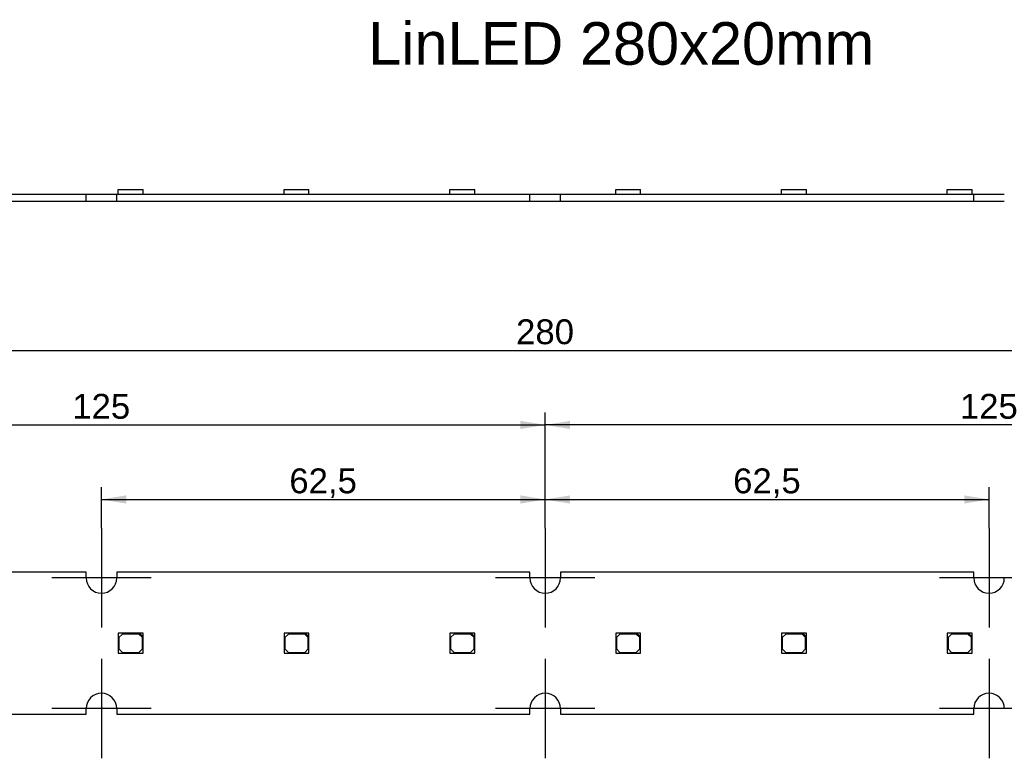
# Model space of a CAD drawing. Header units: millimetres. Extents: x 7 to 819, y 15 to 587.
# Tile 2 of 8: x 214 to 353, y 240 to 344. Entities that reach past the tile are written whole.
import ezdxf
from ezdxf.entities.mleader import LeaderData, LeaderLine
from ezdxf.enums import TextEntityAlignment as Align
from ezdxf.lldxf.tags import DXFTag
from ezdxf.math import Vec2, Vec3

# ---------------------------------------------------------------- set-up
doc = ezdxf.new("R2010")
doc.units = ezdxf.units.MM
doc.layers.add('Default', color=7, linetype='Continuous')
doc.layers.add('LINLED_280X20MM_', color=7, linetype='Continuous')
doc.styles.add('SEACAD_Arial', font='arial.ttf')
tags = doc.linetypes.add('CENTER2', pattern=[28.575, 19.05, -3.175, 3.175, -3.175]).pattern_tags.tags
tags[10:11] = [DXFTag(74, 4), DXFTag(75, 0), DXFTag(340, '0'), DXFTag(46, 0.0), DXFTag(50, 0.0), DXFTag(44, 0.0), DXFTag(45, 0.0)]
tags[8:9] = [DXFTag(74, 4), DXFTag(75, 0), DXFTag(340, '0'), DXFTag(46, 0.0), DXFTag(50, 0.0), DXFTag(44, 0.0), DXFTag(45, 0.0)]
tags[6:7] = [DXFTag(74, 4), DXFTag(75, 0), DXFTag(340, '0'), DXFTag(46, 0.0), DXFTag(50, 0.0), DXFTag(44, 0.0), DXFTag(45, 0.0)]
tags[4:5] = [DXFTag(74, 4), DXFTag(75, 0), DXFTag(340, '0'), DXFTag(46, 0.0), DXFTag(50, 0.0), DXFTag(44, 0.0), DXFTag(45, 0.0)]
doc.dimstyles.new('ISO', dxfattribs={"dimtxt": 3.5, "dimasz": 3.5, "dimexe": 1.75, "dimexo": 0, "dimgap": 0.875, "dimtad": 1, "dimtxsty": 'SEACAD_Arial', "dimblk1": '_SE_FILLED', "dimblk2": '_SE_FILLED', "dimsah": 1, "dimcen": 1.75, "dimadec": 0, "dimazin": 0, "dimtfac": 0.5, "dimtdec": 3, "dimtmove": 0, "dimatfit": 3, "dimfxl": 1, "dimarcsym": 0})

# ---------------------------------------------------------------- blocks, each defined once
blk = doc.blocks.new('_DOT')
at = {"color": 0}
blk.add_line((0, 0), (-1, 0), dxfattribs=at)
at = {"color": 0, "const_width": 0.333}
blk.add_lwpolyline([(-0.1665, 0, 1), (0.1665, 0, 1)], format="xyb", close=True, dxfattribs=at)
blk = doc.blocks.new('SEANNOT_GROUP24')
at = {"layer": 'Default', "color": 7, "linetype": 'CENTER2'}
for p, q in [((225.77, 272.41), (225.77, 258.41)), ((232.77, 265.41), (218.77, 265.41))]:
    blk.add_line(p, q, dxfattribs=at)
blk = doc.blocks.new('SEANNOT_GROUP25')
at = {"layer": 'Default', "color": 7, "linetype": 'CENTER2'}
for p, q in [((225.77, 254.01), (225.77, 240.01)), ((232.77, 247.01), (218.77, 247.01))]:
    blk.add_line(p, q, dxfattribs=at)
blk = doc.blocks.new('SEANNOT_GROUP26')
at = {"layer": 'Default', "color": 7, "linetype": 'CENTER2'}
for p, q in [((288.27, 254.01), (288.27, 240.01)), ((295.27, 247.01), (281.27, 247.01))]:
    blk.add_line(p, q, dxfattribs=at)
blk = doc.blocks.new('SEANNOT_GROUP27')
at = {"layer": 'Default', "color": 7, "linetype": 'CENTER2'}
for p, q in [((288.27, 272.41), (288.27, 258.41)), ((295.27, 265.41), (281.27, 265.41))]:
    blk.add_line(p, q, dxfattribs=at)
blk = doc.blocks.new('SEANNOT_GROUP28')
at = {"layer": 'Default', "color": 7, "linetype": 'CENTER2'}
for p, q in [((350.77, 272.41), (350.77, 258.41)), ((357.77, 265.41), (343.77, 265.41))]:
    blk.add_line(p, q, dxfattribs=at)
blk = doc.blocks.new('SEANNOT_GROUP29')
at = {"layer": 'Default', "color": 7, "linetype": 'CENTER2'}
for p, q in [((350.77, 254.01), (350.77, 240.01)), ((357.77, 247.01), (343.77, 247.01))]:
    blk.add_line(p, q, dxfattribs=at)
blk = doc.blocks.new('SE2')
at = {"layer": 'LINLED_280X20MM_', "color": 7, "linetype": 'Continuous'}
for p, q in [((223.62, 266.21), (165.42, 266.21)), ((223.62, 265.41), (223.62, 266.21)), ((286.12, 266.21), (227.92, 266.21)), ((227.92, 266.21), (227.92, 265.41)), ((286.12, 265.41), (286.12, 266.21)), ((348.62, 266.21), (290.42, 266.21)), ((290.42, 266.21), (290.42, 265.41)), ((348.62, 265.41), (348.62, 266.21)), ((231.14, 257.61), (228.14, 257.61)), ((228.14, 257.61), (228.14, 254.81)), ((228.74, 257.51), (228.24, 257.01)), ((228.24, 257.01), (228.24, 255.41)), ((231.04, 257.51), (228.74, 257.51)), ((231.54, 257.01), (231.04, 257.51)), ((231.64, 257.61), (231.14, 257.61)), ((231.14, 257.61), (231.64, 257.11)), ((231.54, 255.41), (231.54, 257.01)), ((231.64, 257.11), (231.64, 257.61)), ((231.64, 254.81), (231.64, 257.11)), ((254.49, 257.61), (251.49, 257.61)), ((251.49, 257.61), (251.49, 254.81)), ((252.09, 257.51), (251.59, 257.01)), ((251.59, 257.01), (251.59, 255.41)), ((254.39, 257.51), (252.09, 257.51)), ((254.89, 257.01), (254.39, 257.51)), ((254.99, 257.61), (254.49, 257.61)), ((254.49, 257.61), (254.99, 257.11)), ((254.89, 255.41), (254.89, 257.01)), ((254.99, 257.11), (254.99, 257.61)), ((254.99, 254.81), (254.99, 257.11)), ((277.84, 257.61), (274.84, 257.61)), ((274.84, 257.61), (274.84, 254.81)), ((275.44, 257.51), (274.94, 257.01)), ((274.94, 257.01), (274.94, 255.41)), ((277.74, 257.51), (275.44, 257.51)), ((278.24, 257.01), (277.74, 257.51)), ((278.34, 257.61), (277.84, 257.61)), ((277.84, 257.61), (278.34, 257.11)), ((278.24, 255.41), (278.24, 257.01)), ((278.34, 257.11), (278.34, 257.61)), ((278.34, 254.81), (278.34, 257.11)), ((301.19, 257.61), (298.19, 257.61)), ((298.19, 257.61), (298.19, 254.81)), ((298.79, 257.51), (298.29, 257.01)), ((298.29, 257.01), (298.29, 255.41)), ((301.09, 257.51), (298.79, 257.51)), ((301.59, 257.01), (301.09, 257.51)), ((301.69, 257.61), (301.19, 257.61)), ((301.19, 257.61), (301.69, 257.11)), ((301.59, 255.41), (301.59, 257.01)), ((301.69, 257.11), (301.69, 257.61)), ((301.69, 254.81), (301.69, 257.11)), ((324.54, 257.61), (321.54, 257.61)), ((321.54, 257.61), (321.54, 254.81)), ((322.14, 257.51), (321.64, 257.01)), ((321.64, 257.01), (321.64, 255.41)), ((324.44, 257.51), (322.14, 257.51)), ((324.94, 257.01), (324.44, 257.51)), ((325.04, 257.61), (324.54, 257.61)), ((324.54, 257.61), (325.04, 257.11)), ((324.94, 255.41), (324.94, 257.01)), ((325.04, 257.11), (325.04, 257.61)), ((325.04, 254.81), (325.04, 257.11)), ((347.89, 257.61), (344.89, 257.61)), ((344.89, 257.61), (344.89, 254.81)), ((345.49, 257.51), (344.99, 257.01)), ((344.99, 257.01), (344.99, 255.41)), ((347.79, 257.51), (345.49, 257.51)), ((348.29, 257.01), (347.79, 257.51)), ((348.39, 257.61), (347.89, 257.61)), ((347.89, 257.61), (348.39, 257.11)), ((348.29, 255.41), (348.29, 257.01)), ((348.39, 257.11), (348.39, 257.61)), ((348.39, 254.81), (348.39, 257.11)), ((228.24, 255.41), (228.74, 254.91)), ((231.04, 254.91), (231.54, 255.41)), ((251.59, 255.41), (252.09, 254.91)), ((254.39, 254.91), (254.89, 255.41)), ((274.94, 255.41), (275.44, 254.91)), ((277.74, 254.91), (278.24, 255.41)), ((298.29, 255.41), (298.79, 254.91)), ((301.09, 254.91), (301.59, 255.41)), ((321.64, 255.41), (322.14, 254.91)), ((324.44, 254.91), (324.94, 255.41)), ((344.99, 255.41), (345.49, 254.91)), ((347.79, 254.91), (348.29, 255.41)), ((228.14, 254.81), (231.64, 254.81)), ((228.74, 254.91), (231.04, 254.91)), ((251.49, 254.81), (254.99, 254.81)), ((252.09, 254.91), (254.39, 254.91)), ((274.84, 254.81), (278.34, 254.81)), ((275.44, 254.91), (277.74, 254.91)), ((298.19, 254.81), (301.69, 254.81)), ((298.79, 254.91), (301.09, 254.91)), ((321.54, 254.81), (325.04, 254.81)), ((322.14, 254.91), (324.44, 254.91)), ((344.89, 254.81), (348.39, 254.81)), ((345.49, 254.91), (347.79, 254.91)), ((223.62, 246.21), (223.62, 247.01)), ((227.92, 247.01), (227.92, 246.21)), ((286.12, 246.21), (286.12, 247.01)), ((290.42, 247.01), (290.42, 246.21)), ((348.62, 246.21), (348.62, 247.01)), ((165.42, 246.21), (223.62, 246.21)), ((227.92, 246.21), (286.12, 246.21)), ((290.42, 246.21), (348.62, 246.21))]:
    blk.add_line(p, q, dxfattribs=at)
for centre, start, end in [((225.77, 265.41), 180, 0), ((288.27, 265.41), 180, 0), ((350.77, 265.41), 180, 0), ((225.77, 247.01), 0, 180), ((288.27, 247.01), 0, 180), ((350.77, 247.01), 0, 180)]:
    blk.add_arc(centre, 2.15, start, end, dxfattribs=at)
blk = doc.blocks.new('SE3')
at = {"layer": 'LINLED_280X20MM_', "color": 7, "linetype": 'Continuous'}
for p, q in [((165.42, 319.46), (223.62, 319.46)), ((223.62, 319.46), (227.92, 319.46)), ((223.62, 318.46), (223.62, 319.46)), ((227.92, 319.46), (286.12, 319.46)), ((227.92, 318.46), (227.92, 319.46)), ((228.14, 320.11), (231.64, 320.11)), ((228.14, 319.46), (228.14, 320.11)), ((231.64, 319.46), (231.64, 320.11)), ((251.49, 320.11), (254.99, 320.11)), ((251.49, 319.46), (251.49, 320.11)), ((254.99, 319.46), (254.99, 320.11)), ((274.84, 320.11), (278.34, 320.11)), ((274.84, 319.46), (274.84, 320.11)), ((278.34, 319.46), (278.34, 320.11)), ((286.12, 319.46), (290.42, 319.46)), ((286.12, 318.46), (286.12, 319.46)), ((290.42, 319.46), (348.62, 319.46)), ((290.42, 318.46), (290.42, 319.46)), ((298.19, 320.11), (301.69, 320.11)), ((298.19, 319.46), (298.19, 320.11)), ((301.69, 319.46), (301.69, 320.11)), ((321.54, 320.11), (325.04, 320.11)), ((321.54, 319.46), (321.54, 320.11)), ((325.04, 319.46), (325.04, 320.11)), ((344.89, 320.11), (348.39, 320.11)), ((344.89, 319.46), (344.89, 320.11)), ((348.39, 319.46), (348.39, 320.11)), ((348.62, 319.46), (352.92, 319.46)), ((348.62, 318.46), (348.62, 319.46)), ((165.42, 318.46), (223.62, 318.46)), ((223.62, 318.46), (227.92, 318.46)), ((227.92, 318.46), (286.12, 318.46)), ((286.12, 318.46), (290.42, 318.46)), ((290.42, 318.46), (348.62, 318.46)), ((348.62, 318.46), (352.92, 318.46))]:
    blk.add_line(p, q, dxfattribs=at)
blk = doc.blocks.new('DMBLK11')
at = {"layer": 'Default', "linetype": 'Continuous'}
for points in [[(229.27, 277.04), (225.77, 276.46), (229.27, 275.88)], [(284.77, 277.04), (284.77, 275.88), (288.27, 276.46)]]:
    blk.add_hatch(color=7, dxfattribs=at).paths.add_polyline_path(points)
at = {"layer": 'Default', "color": 7, "linetype": 'Continuous'}
for p, q in [((225.77, 272.41), (225.77, 278.21)), ((288.27, 272.41), (288.27, 278.21)), ((225.77, 276.46), (288.27, 276.46))]:
    blk.add_line(p, q, dxfattribs=at)
at = {"layer": 'Default', "color": 7, "linetype": 'Continuous', "style": 'SEACAD_Arial'}
blk.add_text('62,5', height=3.5, dxfattribs=at).set_placement((252.23, 280.83), align=Align.TOP_LEFT)
blk = doc.blocks.new('_SE_FILLED')
at = {"color": 0}
blk.add_line((0, 0), (-1, 0), dxfattribs=at)
blk.add_solid([(0, 0), (-1, -0.1665), (-1, 0.1665), (0, 0)], dxfattribs=at)
blk = doc.blocks.new('DMBLK12')
at = {"layer": 'Default', "linetype": 'Continuous'}
for points in [[(291.77, 277.04), (288.27, 276.46), (291.77, 275.88)], [(347.27, 277.04), (347.27, 275.88), (350.77, 276.46)]]:
    blk.add_hatch(color=7, dxfattribs=at).paths.add_polyline_path(points)
at = {"layer": 'Default', "color": 7, "linetype": 'Continuous'}
for p, q in [((288.27, 272.41), (288.27, 278.21)), ((350.77, 272.41), (350.77, 278.21)), ((288.27, 276.46), (350.77, 276.46))]:
    blk.add_line(p, q, dxfattribs=at)
at = {"layer": 'Default', "color": 7, "linetype": 'Continuous', "style": 'SEACAD_Arial'}
blk.add_text('62,5', height=3.5, dxfattribs=at).set_placement((314.73, 280.83), align=Align.TOP_LEFT)
blk = doc.blocks.new('DMBLK13')
at = {"layer": 'Default', "linetype": 'Continuous'}
for points in [[(166.77, 287.54), (163.27, 286.96), (166.77, 286.38)], [(284.77, 287.54), (284.77, 286.38), (288.27, 286.96)]]:
    blk.add_hatch(color=7, dxfattribs=at).paths.add_polyline_path(points)
at = {"layer": 'Default', "color": 7, "linetype": 'Continuous'}
for p, q in [((163.27, 272.41), (163.27, 288.71)), ((288.27, 272.41), (288.27, 288.71)), ((163.27, 286.96), (288.27, 286.96))]:
    blk.add_line(p, q, dxfattribs=at)
at = {"layer": 'Default', "color": 7, "linetype": 'Continuous', "style": 'SEACAD_Arial'}
blk.add_text('125', height=3.5, dxfattribs=at).set_placement((221.66, 291.33), align=Align.TOP_LEFT)
blk = doc.blocks.new('DMBLK14')
at = {"layer": 'Default', "linetype": 'Continuous'}
for points in [[(291.77, 287.54), (288.27, 286.96), (291.77, 286.38)], [(409.77, 287.54), (409.77, 286.38), (413.27, 286.96)]]:
    blk.add_hatch(color=7, dxfattribs=at).paths.add_polyline_path(points)
at = {"layer": 'Default', "color": 7, "linetype": 'Continuous'}
for p, q in [((288.27, 272.41), (288.27, 288.71)), ((413.27, 272.41), (413.27, 288.71)), ((413.27, 286.96), (288.27, 286.96))]:
    blk.add_line(p, q, dxfattribs=at)
at = {"layer": 'Default', "color": 7, "linetype": 'Continuous', "style": 'SEACAD_Arial'}
blk.add_text('125', height=3.5, dxfattribs=at).set_placement((346.66, 291.33), align=Align.TOP_LEFT)
blk = doc.blocks.new('DMBLK15')
at = {"layer": 'Default', "linetype": 'Continuous'}
for points in [[(151.77, 298.04), (148.27, 297.46), (151.77, 296.88)], [(424.77, 298.04), (424.77, 296.88), (428.27, 297.46)]]:
    blk.add_hatch(color=7, dxfattribs=at).paths.add_polyline_path(points)
at = {"layer": 'Default', "color": 7, "linetype": 'Continuous'}
for p, q in [((148.27, 266.21), (148.27, 299.21)), ((428.27, 266.21), (428.27, 299.21)), ((148.27, 297.46), (428.27, 297.46))]:
    blk.add_line(p, q, dxfattribs=at)
at = {"layer": 'Default', "color": 7, "linetype": 'Continuous', "style": 'SEACAD_Arial'}
blk.add_text('280', height=3.5, dxfattribs=at).set_placement((284.16, 301.83), align=Align.TOP_LEFT)

msp = doc.modelspace()

# ---------------------------------------------------------------- block references
at = {"layer": 'Default'}
for name in ['SE3', 'SEANNOT_GROUP24', 'SEANNOT_GROUP27', 'SEANNOT_GROUP28', 'SE2', 'SEANNOT_GROUP25', 'SEANNOT_GROUP26', 'SEANNOT_GROUP29']:
    msp.add_blockref(name, (0, 0), dxfattribs=at)

# ---------------------------------------------------------------- dimensions: what is measured, and where the dimension line sits
at = {"layer": 'Default', "color": 7, "linetype": 'Continuous'}
for base, p1, p2, picture, middle in [((148.269, 297.459), (148.269, 266.207), (428.269, 266.207), 'DMBLK15', (288.269, 297.459)), ((163.269, 286.959), (163.269, 265.407), (288.269, 265.407), 'DMBLK13', (225.769, 286.959)), ((225.769, 276.459), (225.769, 265.407), (288.269, 265.407), 'DMBLK11', (257.019, 276.459)), ((288.269, 276.459), (288.269, 265.407), (350.769, 265.407), 'DMBLK12', (319.519, 276.459))]:
    dim = msp.add_linear_dim(base=base, p1=p1, p2=p2, angle=0, text='\\A1;<>', dimstyle='ISO', dxfattribs=at)
    dim.commit()
    dim.dimension.update_dxf_attribs({"geometry": picture, "text_midpoint": middle, "dimtype": 161})
dim = msp.add_linear_dim(base=(288.269, 286.959), p1=(413.269, 265.407), p2=(288.269, 265.407), text='\\A1;<>', dimstyle='ISO', dxfattribs=at)
dim.commit()
dim.dimension.update_dxf_attribs({"geometry": 'DMBLK14', "text_midpoint": (350.769, 286.959), "dimtype": 160})

# ---------------------------------------------------------------- leaders
ml = msp.add_multileader_mtext('Standard', dxfattribs=at)
ml.set_content('{\\pxsm0.9;\\fArial|b0||i0||c0|p34;\\W1.;LinLED 280x20mm\\P}', color=256)
ml.set_leader_properties()
ml.set_arrow_properties(name='DOT')
ml.build(insert=Vec2(0, 0))
ml.multileader.update_dxf_attribs({"leader_type": 0, "dogleg_length": 0, "arrow_head_size": 6})
ctx = ml.context
ctx.base_point, ctx.char_height, ctx.arrow_head_size, ctx.landing_gap_size = Vec3(261.329, 340.634), 6, 6, 2.1
ctx.mtext.insert = Vec3(263.329, 343.685)

doc.saveas('drawing.dxf')
